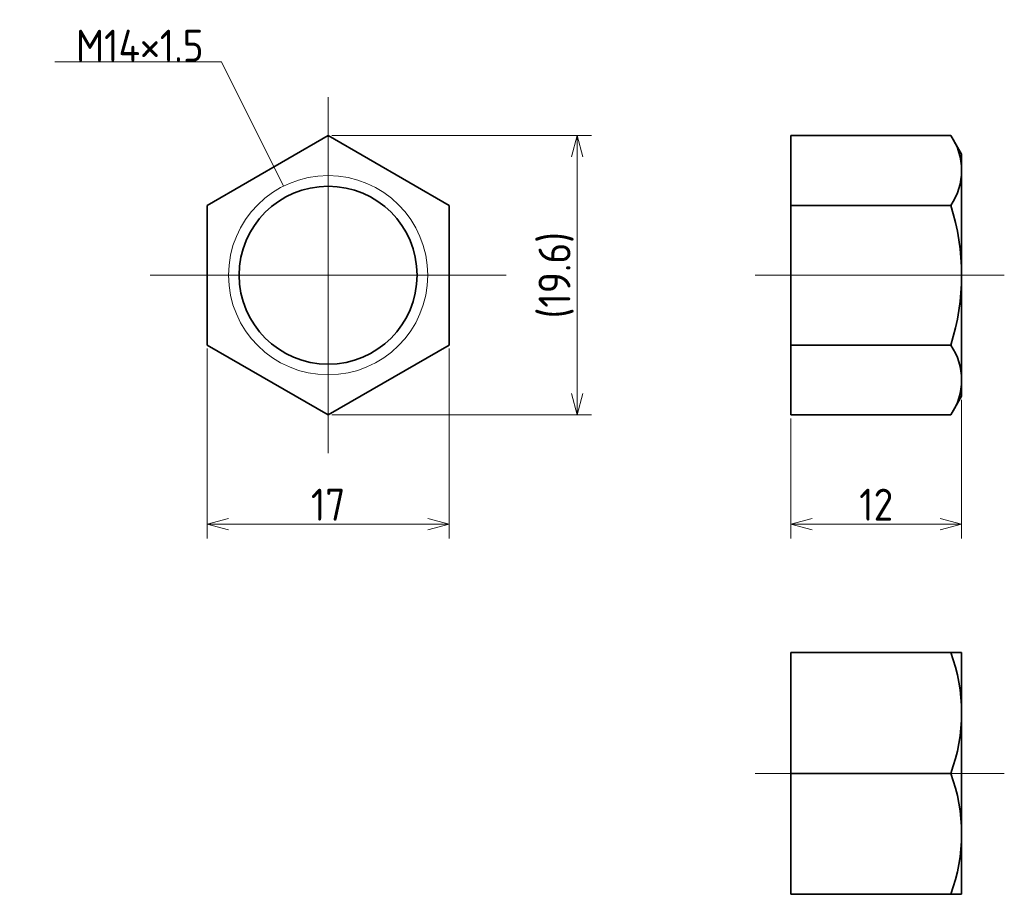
# Model space of a CAD drawing. Header units: millimetres. Extents: x 170.8 to 240, y 124 to 185.5.
import ezdxf

# ---------------------------------------------------------------- set-up
doc = ezdxf.new("R2010")
doc.units = ezdxf.units.MM
doc.header["$MEASUREMENT"] = 0
doc.linetypes.add('CENTER', pattern=[50.8, 31.75, -6.35, 6.35, -6.35])
doc.layers.get('0').update_dxf_attribs({"plot": 0})
doc.layers.add('図形', color=7, linetype='Continuous', lineweight=35)
doc.layers.add('寸法・文字', color=3, linetype='Continuous', lineweight=18)
doc.layers.get('0').off()
doc.styles.add('Dimension', font='isocp.shx', dxfattribs={"bigfont": 'bigfont.shx'})
doc.dimstyles.new('DXF用', dxfattribs={"dimscale": 0, "dimtxt": 4.5, "dimasz": 3, "dimexe": 2, "dimexo": 0.5, "dimgap": 0.5, "dimtad": 1, "dimdec": 3, "dimdsep": 46, "dimtxsty": 'Dimension', "dimblk": 'OPEN30', "dimcen": 2.5, "dimclrd": 3, "dimclre": 3, "dimclrt": 3, "dimazin": 2, "dimtfac": 1, "dimtdec": 3, "dimtmove": 0, "dimatfit": 3, "dimldrblk": 'OPEN30', "dimfxl": 1, "dimlwd": 18, "dimlwe": 18, "dimarcsym": 0})

# ---------------------------------------------------------------- blocks, each defined once
blk = doc.blocks.new('_Open30')
at = {"color": 0, "linetype": 'ByBlock', "lineweight": -2}
for p, q in [((-1, 0.268), (0, 0)), ((0, 0), (-1, -0.268)), ((0, 0), (-1, 0))]:
    blk.add_line(p, q, dxfattribs=at)
blk = doc.blocks.new('*D1')
at = {"layer": 'Defpoints', "color": 0}
for p in [(184, 162.593), (201, 162.593), (201, 150)]:
    blk.add_point(p, dxfattribs=at)
at = {"layer": '寸法・文字', "color": 3, "lineweight": 18}
for p, q in [((184, 162.343), (184, 149)), ((201, 162.343), (201, 149)), ((185.5, 150), (199.5, 150))]:
    blk.add_line(p, q, dxfattribs=at)
at = {"layer": '寸法・文字', "color": 3, "lineweight": 18, "xscale": 1.5, "yscale": 1.5, "zscale": 1.5, "rotation": 180}
blk.add_blockref('_Open30', (184, 150), dxfattribs=at)
at = {"layer": '寸法・文字', "color": 3, "lineweight": 18, "xscale": 1.5, "yscale": 1.5, "zscale": 1.5}
blk.add_blockref('_Open30', (201, 150), dxfattribs=at)
at = {"layer": '寸法・文字', "color": 3, "insert": (192.5, 151.375), "char_height": 2.25, "attachment_point": 5, "style": 'Dimension'}
blk.add_mtext('17', dxfattribs=at)
blk = doc.blocks.new('*D2')
at = {"layer": 'Defpoints', "color": 0}
for p in [(192.5, 177.315), (192.5, 157.685), (210, 157.685)]:
    blk.add_point(p, dxfattribs=at)
at = {"layer": '寸法・文字', "color": 3, "lineweight": 18}
for p, q in [((192.75, 177.315), (211, 177.315)), ((210, 175.815), (210, 159.185)), ((192.75, 157.685), (211, 157.685))]:
    blk.add_line(p, q, dxfattribs=at)
at = {"layer": '寸法・文字', "color": 3, "lineweight": 18, "xscale": 1.5, "yscale": 1.5, "zscale": 1.5}
for p, rotation in [((210, 177.315), 90), ((210, 157.685), 270)]:
    blk.add_blockref('_Open30', p, dxfattribs=dict(at, rotation=rotation))
at = {"layer": '寸法・文字', "color": 3, "insert": (208.512, 167.5), "char_height": 2.25, "attachment_point": 5, "rotation": 90, "style": 'Dimension'}
blk.add_mtext('(19.6)', dxfattribs=at)
blk = doc.blocks.new('*D3')
at = {"layer": 'Defpoints', "color": 0}
for p in [(237, 159), (225, 157.685), (225, 150)]:
    blk.add_point(p, dxfattribs=at)
at = {"layer": '寸法・文字', "color": 3, "lineweight": 18}
for p, q in [((237, 158.75), (237, 149)), ((225, 157.435), (225, 149)), ((235.5, 150), (226.5, 150))]:
    blk.add_line(p, q, dxfattribs=at)
at = {"layer": '寸法・文字', "color": 3, "lineweight": 18, "xscale": 1.5, "yscale": 1.5, "zscale": 1.5, "rotation": 180}
blk.add_blockref('_Open30', (225, 150), dxfattribs=at)
at = {"layer": '寸法・文字', "color": 3, "lineweight": 18, "xscale": 1.5, "yscale": 1.5, "zscale": 1.5}
blk.add_blockref('_Open30', (237, 150), dxfattribs=at)
at = {"layer": '寸法・文字', "color": 3, "insert": (231, 151.375), "char_height": 2.25, "attachment_point": 5, "style": 'Dimension'}
blk.add_mtext('12', dxfattribs=at)

msp = doc.modelspace()

# ---------------------------------------------------------------- linework, layer by layer
at = {"layer": '図形', "color": 3, "linetype": 'CENTER', "lineweight": 18}
for p, q in [((192.5, 180), (192.5, 155)), ((180, 167.5), (205, 167.5)), ((240, 167.5), (222.5, 167.5)), ((240, 132.5), (222.5, 132.5))]:
    msp.add_line(p, q, dxfattribs=at)
at = {"layer": '図形'}
for p, q in [((192.5, 177.315), (184, 172.4075)), ((201, 172.4075), (192.5, 177.315)), ((225, 157.685), (225, 177.315)), ((236.2408, 177.315), (225, 177.315)), ((237, 176), (236.2408, 177.315)), ((237, 159), (237, 176)), ((184, 172.4075), (184, 162.5925)), ((201, 162.5925), (201, 172.4075)), ((236.2408, 172.4075), (225, 172.4075)), ((184, 162.5925), (192.5, 157.685)), ((192.5, 157.685), (201, 162.5925)), ((236.2408, 162.5925), (225, 162.5925)), ((237, 159), (236.2408, 157.685)), ((236.2408, 157.685), (225, 157.685)), ((225, 141), (225, 124)), ((237, 141), (225, 141)), ((237, 141), (237, 124)), ((236.2408, 132.5), (225, 132.5)), ((237, 124), (225, 124))]:
    msp.add_line(p, q, dxfattribs=at)
at = {"layer": '図形', "color": 3, "lineweight": 18}
msp.add_circle((192.5, 167.5), 7, dxfattribs=at)
at = {"layer": '図形'}
msp.add_circle((192.5, 167.5), 6.25, dxfattribs=at)
for centre, radius, start, end in [((232.6551, 174.8612), 4.3449, 325.615752, 34.384248), ((220.7592, 167.5), 16.2408, 342.412046, 17.587954), ((232.6551, 160.1388), 4.3449, 325.615752, 34.384248), ((224.7245, 136.75), 12.2755, 339.743842, 20.256158), ((224.7245, 128.25), 12.2755, 339.743843, 20.256156)]:
    msp.add_arc(centre, radius, start, end, dxfattribs=at)

# ---------------------------------------------------------------- texts
at = {"layer": '寸法・文字', "insert": (183.75, 182.5), "char_height": 2.25, "attachment_point": 9, "style": 'Dimension'}
msp.add_mtext('M14×1.5', dxfattribs=at)

# ---------------------------------------------------------------- dimensions: what is measured, and where the dimension line sits
at = {"layer": '寸法・文字'}
dim = msp.add_linear_dim(base=(210, 157.685), p1=(192.5, 177.315), p2=(192.5, 157.685), angle=90, text='(<>)', dimstyle='DXF用', override={"dimscale": 0.5, "dimdec": 1}, dxfattribs=at)
dim.commit()
dim.dimension.update_dxf_attribs({"geometry": '*D2', "text_midpoint": (210, 167.5), "dimtype": 160})
dim = msp.add_linear_dim(base=(201, 150), p1=(184, 162.5925), p2=(201, 162.5925), dimstyle='DXF用', override={"dimscale": 0.5}, dxfattribs=at)
dim.commit()
dim.dimension.update_dxf_attribs({"geometry": '*D1', "text_midpoint": (192.5, 150), "dimtype": 160})
dim = msp.add_linear_dim(base=(225, 150), p1=(237, 159), p2=(225, 157.685), angle=180, dimstyle='DXF用', override={"dimscale": 0.5}, dxfattribs=at)
dim.commit()
dim.dimension.update_dxf_attribs({"geometry": '*D3', "text_midpoint": (231, 150), "dimtype": 160})

# ---------------------------------------------------------------- leaders
at = {"layer": '寸法・文字', "annotation_type": 0, "has_hookline": 1, "hookline_direction": 1, "text_width": 10.4432}
msp.add_leader([(189.3695, 173.761), (185, 182.5), (183.75, 182.5)], dimstyle='DXF用', override={"dimscale": 0.5, "dimgap": 0}, dxfattribs=at)

doc.saveas('drawing.dxf')
